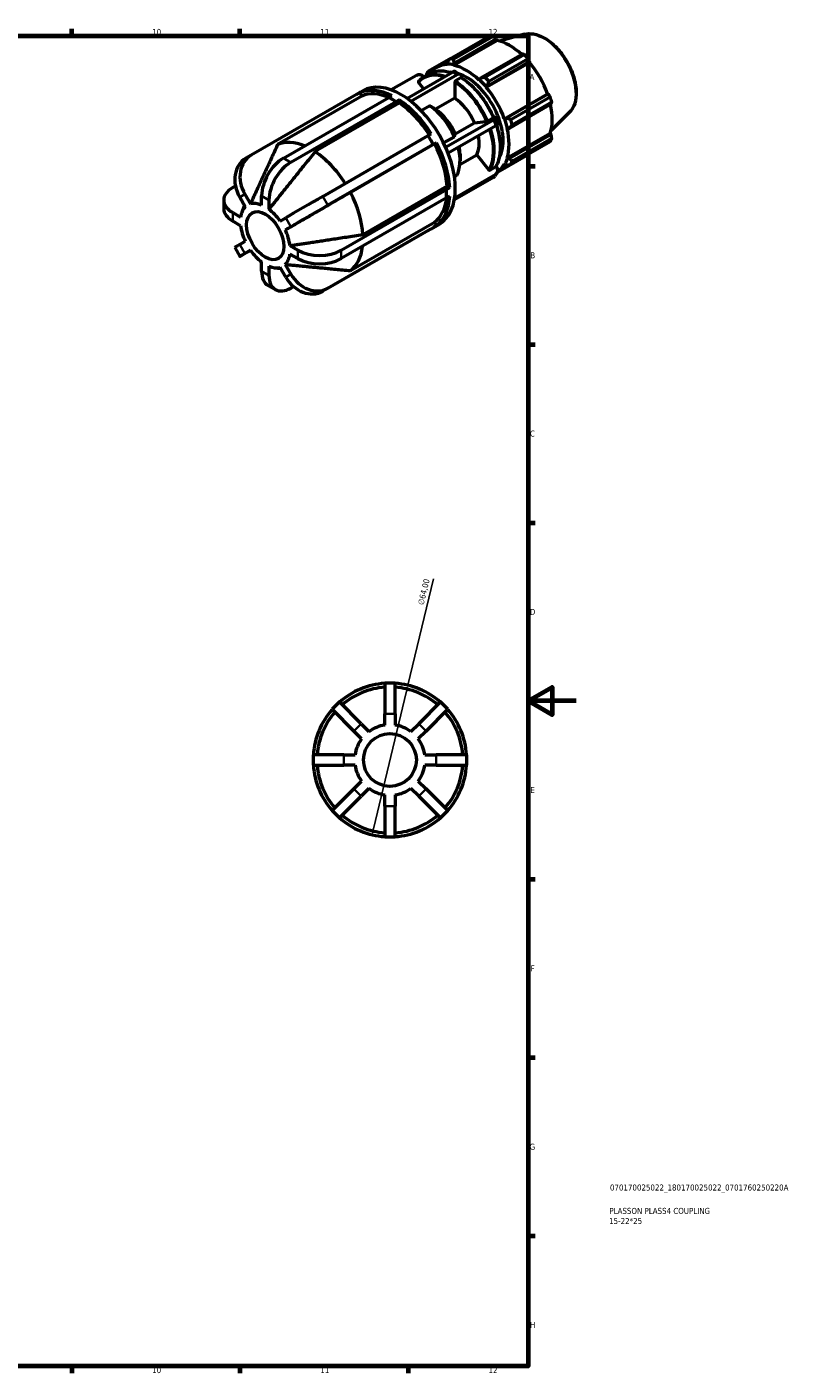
# Model space of a CAD drawing. Header units: millimetres. Extents: x -3 to 931, y 0 to 594.
# Tile 4 of 4: x 612 to 931, y 17 to 578. Entities that reach past the tile are written whole.
import ezdxf

# ---------------------------------------------------------------- set-up
doc = ezdxf.new("R2010")
doc.units = ezdxf.units.MM
for name, color, linetype, lineweight in [('Border (ISO)', 7, 'Continuous', 70), ('Dimension (ISO)', 7, 'Continuous', 25), ('Title (ISO)', 7, 'Continuous', 50), ('Visible (ISO)', 7, 'Continuous', 50), ('Visible Narrow (ISO)', 7, 'Continuous', 35)]:
    doc.layers.add(name, color=color, linetype=linetype, lineweight=lineweight)
doc.styles.add('Note Text (ISO)', font='tahoma.ttf')
doc.dimstyles.new('Default (ISO)', dxfattribs={"dimtxt": 2.5, "dimasz": 2.5, "dimexe": 3.175, "dimexo": 0, "dimgap": 0.762, "dimtad": 1, "dimrnd": 1e-08, "dimzin": 0, "dimtxsty": 'Note Text (ISO)', "dimcen": 0.09, "dimdle": 10, "dimclrd": 256, "dimclre": 256, "dimclrt": 232, "dimazin": 0, "dimtfac": 1.40208, "dimtmove": 0, "dimatfit": 3, "dimfxl": 1, "dimtolj": 1, "dimtzin": 0, "dimlwd": -1, "dimlwe": -1, "dimarcsym": 0})

# ---------------------------------------------------------------- blocks, each defined once
blk = doc.blocks.new('Borders Default Border')
at = {"layer": 'Border (ISO)'}
for p, q in [((630.75, 574), (630.75, 576.9)), ((700.83, 574), (700.83, 576.9)), ((770.92, 574), (770.92, 576.9)), ((821, 519.75), (823.9, 519.75)), ((821, 445.5), (823.9, 445.5)), ((821, 371.25), (823.9, 371.25)), ((821, 222.75), (823.9, 222.75)), ((821, 148.5), (823.9, 148.5)), ((821, 74.25), (823.9, 74.25)), ((630.75, 20), (630.75, 17.1)), ((700.83, 20), (700.83, 17.1)), ((770.92, 20), (770.92, 17.1))]:
    blk.add_line(p, q, dxfattribs=at)
at = {"layer": 'Border (ISO)', "flags": 128}
for points in [[(20, 20), (20, 574), (821, 574), (821, 20), (20, 20)], [(841, 297), (821, 297), (831, 302.77), (831, 291.23), (821, 297)]]:
    blk.add_lwpolyline(points, dxfattribs=at)
at = {"layer": 'Border (ISO)', "color": 232, "true_color": 0xca0064, "char_height": 2.5, "attachment_point": 7, "style": 'Note Text (ISO)'}
for s, insert in [('10', (664.29, 574.35)), ('11', (734.37, 574.4)), ('12', (804.46, 574.4)), ('A', (821.59, 555.62)), ('B', (821.89, 481.37)), ('C', (821.73, 407.08)), ('D', (821.73, 332.88)), ('E', (821.94, 258.63)), ('F', (822, 184.38)), ('G', (821.61, 110.08)), ('H', (821.74, 35.88)), ('10', (664.29, 17.05)), ('11', (734.37, 17.1)), ('12', (804.46, 17.1))]:
    blk.add_mtext(s, dxfattribs=dict(at, insert=insert))
blk = doc.blocks.new('Title Blocks ISO')
at = {"layer": 'Title (ISO)', "color": 232, "true_color": 0xca0064, "style": 'Note Text (ISO)'}
for tag, p in [('PART_NUMBER_001', (34.08, 73.13)), ('DESCRIPTION_002', (33.71, 59.18)), ('DESCRIPTION_001', (33.84, 63.4))]:
    blk.add_attdef(tag, p, '', height=2.5, dxfattribs=at)
blk = doc.blocks.new('*D12')
at = {"layer": 'Defpoints', "color": 0, "transparency": 16777216}
for p in [(770.89, 303.54), (755.9, 241.32)]:
    blk.add_point(p, dxfattribs=at)
at = {"layer": 'Dimension (ISO)', "transparency": 16777216}
for p, q in [((770.89, 303.54), (781.58, 347.88)), ((756.48, 243.75), (770.31, 301.11))]:
    blk.add_line(p, q, dxfattribs=at)
blk.add_arc((763.4, 272.43), 32, 70.7637, 93.8704, dxfattribs=at)
for points in [[(769.9, 301.2), (770.71, 301.01), (770.89, 303.54)], [(756.08, 243.85), (756.89, 243.65), (755.9, 241.32)]]:
    blk.add_solid(points, dxfattribs=at)
at = {"layer": 'Dimension (ISO)', "color": 232, "true_color": 0xca0064, "transparency": 16777216, "insert": (774.96, 337.39), "char_height": 2.5, "attachment_point": 1, "rotation": 76.4485, "style": 'Note Text (ISO)'}
blk.add_mtext('\\A1;∅64,00', dxfattribs=at)

msp = doc.modelspace()

# ---------------------------------------------------------------- linework, layer by layer
at = {"layer": 'Visible (ISO)'}
for p, q in [((788.318, 564.405), (804.723, 573.852)), ((789.964, 561.744), (807.95, 572.101)), ((806.39, 573.691), (789.984, 564.243)), ((790.174, 562.695), (807.591, 572.725)), ((807.591, 572.725), (807.95, 572.101)), ((819.489, 574.649), (809.062, 571.821)), ((818.614, 566.377), (801.197, 556.347)), ((802.913, 556.798), (819.319, 566.245)), ((788.26, 564.331), (779.175, 559.099)), ((782.773, 560.851), (787.815, 563.755)), ((787.222, 562.981), (787.017, 562.268)), ((787.017, 562.268), (787.105, 562.021)), ((789.907, 561.988), (790.174, 562.695)), ((789.964, 561.744), (789.907, 561.988)), ((803.502, 552.579), (821.488, 562.936)), ((804.148, 553.234), (821.566, 563.264)), ((820.986, 564.487), (804.58, 555.04)), ((821.566, 563.264), (821.488, 562.936)), ((774.421, 557.551), (763.872, 551.476)), ((770.469, 547.963), (789.523, 558.935)), ((791.432, 557.836), (772.132, 546.722)), ((777.697, 556.993), (779.906, 558.266)), ((779.394, 557.97), (779.428, 558.458)), ((779.428, 558.458), (780.725, 559.205)), ((792.988, 556.494), (790.778, 555.221)), ((790.87, 559.068), (792.779, 557.968)), ((793.341, 556.451), (793.341, 556.728)), ((800.7, 555.772), (800.643, 555.595)), ((801.197, 556.347), (800.7, 555.772)), ((749.469, 549.628), (705.571, 524.349)), ((749.505, 549.565), (749.469, 549.628)), ((749.471, 549.624), (752.04, 551.104)), ((750.863, 550.346), (749.505, 549.565)), ((750.863, 550.346), (751.665, 548.957)), ((775.396, 554.505), (777.432, 551.973)), ((790.424, 554.608), (790.424, 548.032)), ((803.502, 552.579), (803.59, 552.724)), ((803.59, 552.724), (804.148, 553.234)), ((811.053, 539.5), (829.038, 549.858)), ((829.36, 549.764), (811.943, 539.734)), ((829.038, 549.858), (829.36, 549.764)), ((751.665, 548.957), (716.592, 528.76)), ((718.964, 523.051), (762.861, 548.329)), ((765.916, 546.57), (722.019, 521.291)), ((767.274, 545.981), (732.201, 525.784)), ((764.389, 547.45), (762.861, 548.329)), ((762.913, 548.299), (764.219, 549.051)), ((765.916, 546.57), (764.389, 547.45)), ((767.274, 547.292), (765.916, 546.511)), ((765.916, 546.511), (765.916, 546.57)), ((767.274, 547.292), (767.274, 545.981)), ((779.977, 544.824), (776.446, 542.79)), ((790.424, 548.032), (782.399, 543.41)), ((813.165, 535.617), (830.583, 545.647)), ((813.723, 539.205), (830.128, 548.652)), ((830.819, 546.327), (814.413, 536.88)), ((786.601, 527.579), (806.534, 539.058)), ((798.617, 537.844), (803.543, 538.296)), ((804.204, 538.528), (806.413, 539.8)), ((806.79, 540.006), (806.56, 539.985)), ((807.398, 539.883), (808.353, 537.421)), ((811.222, 539.505), (811.053, 539.5)), ((811.943, 539.734), (811.222, 539.505)), ((838.197, 542.162), (830.517, 534.562)), ((779.309, 532.444), (780.63, 533.205)), ((807.489, 536.597), (787.612, 525.15)), ((790.592, 533.223), (798.617, 537.844)), ((812.237, 535.512), (812.419, 535.474)), ((812.237, 523.166), (830.223, 533.524)), ((812.419, 535.474), (813.165, 535.617)), ((830.583, 532.903), (813.165, 522.872)), ((830.223, 533.524), (830.583, 532.903)), ((735.411, 507.165), (779.309, 532.444)), ((781.469, 528.703), (737.571, 503.424)), ((781.988, 528.998), (746.915, 508.801)), ((780.389, 530.573), (779.309, 532.444)), ((781.469, 528.703), (780.389, 530.573)), ((782.79, 529.463), (781.432, 528.682)), ((781.432, 528.682), (781.469, 528.703)), ((782.79, 529.463), (781.988, 528.998)), ((785.742, 529.411), (790.274, 532.021)), ((830.128, 529.849), (813.723, 520.402)), ((814.413, 521.931), (830.819, 531.379)), ((705.547, 524.335), (703.387, 523.081)), ((792.533, 520.391), (799.572, 524.445)), ((792.599, 524.686), (792.599, 521.897)), ((799.572, 524.445), (804.498, 518.32)), ((808.181, 517.17), (820.986, 524.544)), ((812.419, 522.995), (812.237, 523.166)), ((813.165, 522.872), (812.419, 522.995)), ((790.268, 515.26), (791.228, 515.813)), ((790.383, 506.584), (807.489, 516.434)), ((805.158, 518.142), (807.368, 519.415)), ((808.046, 516.941), (807.092, 515.579)), ((807.744, 519.59), (807.612, 519.754)), ((808.328, 517.615), (812.995, 520.303)), ((811.053, 520.542), (811.222, 520.343)), ((811.222, 520.343), (811.943, 520.164)), ((698.996, 511.458), (697.864, 510.806)), ((752.116, 491.292), (787.188, 511.488)), ((786.964, 510.054), (788.322, 510.835)), ((787.188, 511.488), (788.322, 510.835)), ((806.534, 515.073), (790.239, 505.689)), ((694.115, 505.594), (694.115, 502.062)), ((703.093, 502.759), (700.76, 506.798)), ((702.92, 508.052), (705.253, 504.012)), ((709.913, 503.56), (709.913, 507.374)), ((712.968, 505.615), (712.968, 501.801)), ((743.119, 484.745), (787.016, 510.024)), ((787.016, 506.492), (743.119, 481.213)), ((787.016, 510.024), (786.964, 510.054)), ((787.016, 508.258), (787.016, 510.024)), ((787.016, 506.492), (787.016, 508.258)), ((788.322, 507.304), (787.016, 506.551)), ((697.864, 500.381), (701.162, 498.482)), ((701.737, 500.684), (702.797, 503.271)), ((701.162, 494.95), (697.864, 496.85)), ((717.628, 496.886), (719.96, 498.239)), ((722.12, 494.498), (719.788, 493.144)), ((737.571, 468.923), (781.469, 494.202)), ((746.915, 476.239), (781.988, 496.436)), ((779.309, 492.949), (780.389, 493.575)), ((780.373, 493.566), (783.978, 495.642)), ((780.389, 493.575), (781.469, 494.202)), ((781.432, 494.265), (782.79, 495.047)), ((781.469, 494.202), (781.432, 494.265)), ((781.988, 496.436), (782.79, 495.047)), ((700.76, 487.097), (703.093, 488.45)), ((779.309, 492.949), (735.411, 467.67)), ((698.726, 485.909), (700.886, 482.168)), ((705.253, 484.709), (702.92, 483.356)), ((721.719, 486.645), (725.017, 484.745)), ((725.017, 481.213), (721.719, 483.113)), ((709.913, 475.98), (709.913, 479.794)), ((712.968, 478.034), (712.968, 474.221)), ((715.121, 477.443), (717.933, 477.055)), ((719.96, 473.543), (717.628, 477.583)), ((719.788, 478.836), (722.12, 474.796)), ((712.576, 470.1), (715.631, 468.341)), ((722.019, 468.968), (723.173, 469.633)), ((761.236, 304.427), (761.236, 291.627)), ((765.556, 304.427), (761.236, 304.427)), ((765.556, 291.627), (765.556, 304.427)), ((742.296, 296.582), (739.241, 293.527)), ((739.241, 293.527), (748.292, 284.476)), ((751.347, 287.531), (742.296, 296.582)), ((761.236, 286.963), (761.236, 291.627)), ((765.556, 291.627), (765.556, 286.963)), ((784.496, 296.582), (775.445, 287.531)), ((778.5, 284.476), (787.551, 293.527)), ((787.551, 293.527), (784.496, 296.582)), ((751.347, 287.531), (754.645, 284.233)), ((772.147, 284.233), (775.445, 287.531)), ((751.59, 281.178), (748.292, 284.476)), ((778.5, 284.476), (775.201, 281.178)), ((731.396, 274.587), (731.396, 270.267)), ((744.196, 274.587), (731.396, 274.587)), ((731.396, 270.267), (744.196, 270.267)), ((744.196, 274.587), (748.86, 274.587)), ((748.86, 270.267), (744.196, 270.267)), ((777.931, 274.587), (782.596, 274.587)), ((782.596, 270.267), (777.931, 270.267)), ((795.396, 274.587), (782.596, 274.587)), ((782.596, 270.267), (795.396, 270.267)), ((795.396, 270.267), (795.396, 274.587)), ((748.292, 260.378), (751.59, 263.677)), ((775.201, 263.677), (778.5, 260.378)), ((748.292, 260.378), (739.241, 251.327)), ((754.645, 260.622), (751.347, 257.324)), ((761.236, 253.227), (761.236, 257.892)), ((765.556, 257.892), (765.556, 253.227)), ((775.445, 257.324), (772.147, 260.622)), ((787.551, 251.327), (778.5, 260.378)), ((742.296, 248.273), (751.347, 257.324)), ((761.236, 253.227), (761.236, 240.427)), ((765.556, 240.427), (765.556, 253.227)), ((775.445, 257.324), (784.496, 248.273)), ((739.241, 251.327), (742.296, 248.273)), ((784.496, 248.273), (787.551, 251.327)), ((761.236, 240.427), (765.556, 240.427))]:
    msp.add_line(p, q, dxfattribs=at)
msp.add_circle((763.396, 272.427), 11, dxfattribs=at)
for radius, start, end in [(32, 93.87041, 131.12959), (30.4, 94.07445, 130.92555), (32, 48.87041, 86.12959), (30.4, 49.07445, 85.92555), (32, 138.87041, 176.12959), (30.4, 139.07445, 175.92555), (30.4, 4.07445, 40.92555), (32, 3.87041, 41.12959), (14.695, 98.4524, 126.5476), (14.695, 53.4524, 81.5476), (14.695, 143.4524, 171.5476), (14.695, 8.4524, 36.5476), (32, 183.87041, 221.12959), (30.4, 184.07445, 220.92555), (14.695, 188.4524, 216.5476), (14.695, 323.4524, 351.5476), (30.4, 319.07445, 355.92555), (32, 318.87041, 356.12959), (14.695, 233.4524, 261.5476), (14.695, 278.4524, 306.5476), (32, 228.87041, 266.12959), (30.4, 229.07445, 265.92555), (30.4, 274.07445, 310.92555), (32, 273.87041, 311.12959)]:
    msp.add_arc((763.396, 272.427), radius, start, end, dxfattribs=at)
for centre, major_axis, ratio, start_param, end_param in [((812.855, 549.198), (-13.474, 23.398), 0.5780931, 5.8451561, 5.9396837), ((813.289, 549.448), (12.531, -21.76), 0.5780931, 2.0696433, 2.6635608), ((812.855, 549.198), (13.474, -23.398), 0.5780931, 1.9181653, 2.0126929), ((795.303, 539.091), (-12.531, 21.76), 0.5780931, 5.9796864, 6.5379968), ((795.303, 539.091), (-12.665, 21.994), 0.5780931, 5.8051535, 5.9796864), ((796.449, 539.75), (-13.474, 23.398), 0.5780931, 5.8451561, 5.9396837), ((795.303, 539.091), (-12.531, 21.76), 0.5780931, 5.1942882, 5.8051535), ((813.289, 549.448), (12.531, -21.76), 0.5780931, 1.2672974, 1.8781627), ((776.074, 555.495), (-2.211, 1.55), 0.7877574, 4.5481436, 5.930605), ((796.449, 539.75), (-13.474, 23.398), 0.5780931, 0.347369, 0.4418966), ((795.303, 539.091), (-10.779, 18.718), 0.5780931, 5.9059855, 5.9677567), ((789.523, 556.728), (1.347, 2.34), 0.5780931, 0, 0.7834645), ((791.432, 555.628), (1.347, 2.34), 0.5780931, 5.4958534, 7.0666498), ((795.303, 539.091), (10.779, -18.718), 0.5780931, 0.3154286, 2.5218658), ((795.303, 539.091), (12.665, -21.994), 0.5780931, 1.8781627, 2.0526956), ((796.449, 539.75), (-13.474, 23.398), 0.5780931, 5.059758, 5.1542856), ((765.746, 522.07), (-15.969, 27.731), 0.5780931, 5.5672722, 6.2175677), ((765.746, 522.07), (-15.171, 26.344), 0.5780931, 5.6300863, 6.2140065), ((768.009, 523.373), (-15.969, 27.731), 0.5780931, 3.1415927, 6.2831853), ((795.303, 539.091), (-12.531, 21.76), 0.5780931, 4.4088901, 5.0197553), ((765.746, 522.07), (15.969, -27.731), 0.5780931, 1.6402814, 2.2905768), ((765.746, 522.07), (15.171, -26.344), 0.5780931, 1.6439449, 2.2870156), ((779.023, 529.715), (9.581, -16.638), 0.5780931, 1.3813012, 2.2877576), ((789.47, 535.731), (7.872, -13.671), 0.5780931, 1.3966113, 2.2724476), ((812.855, 549.198), (13.474, -23.398), 0.5780931, 1.1327672, 1.2272947), ((813.289, 549.448), (12.531, -21.76), 0.5780931, 0.4818993, 1.0759774), ((781.444, 531.11), (7.872, -13.671), 0.5780931, 1.3966113, 2.2724476), ((804.881, 538.906), (2.517, 0.976), 0.2096643, 5.3449773, 6.9157736), ((795.303, 539.091), (12.665, -21.994), 0.5780931, 1.0927645, 1.2672974), ((796.449, 539.75), (-13.474, 23.398), 0.5780931, 4.2743598, 4.3688874), ((805.835, 536.445), (2.517, 0.976), 0.2096643, 5.3449773, 6.2831853), ((795.303, 539.091), (-12.531, 21.76), 0.5780931, 3.6234919, 4.2343571), ((730.674, 501.873), (-15.171, 26.344), 0.5780931, 5.6328906, 6.2140065), ((765.746, 522.07), (15.171, -26.344), 0.5780931, 0.8584444, 1.5016175), ((765.746, 522.07), (15.969, -27.731), 0.5780931, 0.8548832, 1.5051787), ((779.023, 529.715), (9.581, -16.638), 0.5780931, 0.3341037, 1.1270913), ((781.444, 531.11), (7.872, -13.671), 0.5780931, 0.7873319, 1.0210417), ((789.47, 535.731), (7.872, -13.671), 0.5780931, 0.3494137, 1.0210417), ((812.855, 549.198), (13.474, -23.398), 0.5780931, 0.347369, 0.4418966), ((709.811, 512.01), (-6.425, 11.071), 0.8159693, 0, 1.5680669), ((711.971, 513.264), (-6.425, 11.071), 0.8159693, 6.2804559, 7.8512522), ((718.964, 512.586), (6.388, 11.092), 0.5780931, 0.7834645, 2.3542608), ((730.674, 501.873), (15.171, -26.344), 0.5780931, 1.6439495, 2.2870156), ((795.303, 539.091), (12.665, -21.994), 0.5780931, 0.3073663, 0.4818993), ((796.449, 539.75), (13.474, -23.398), 0.5780931, 0.347369, 0.4418966), ((722.019, 510.827), (-6.388, -11.092), 0.5780931, 3.9250571, 5.4958534), ((805.835, 518.49), (2.211, -1.55), 0.7877574, 5.930605, 7.5014013), ((795.303, 539.091), (12.531, -21.76), 0.5780931, 0.040458, 0.3073663), ((706.915, 505.594), (-12.8, 0), 0.5758617, 5.4977871, 7.0685835), ((804.881, 517.128), (2.211, -1.55), 0.7877574, 5.930605, 6.2831853), ((729.011, 503.451), (11.085, 6.4), 0.0015778, 0.9544057, 2.525202), ((730.674, 501.873), (15.171, -26.344), 0.5780931, 0.8584444, 1.5016175), ((765.746, 522.07), (15.171, -26.344), 0.5780931, 0.0730463, 0.6574931), ((765.746, 522.07), (15.969, -27.731), 0.5780931, 0.0694851, 0.7197805), ((706.915, 502.062), (-12.8, 0), 0.5758617, 0, 0.7853982), ((711.44, 490.797), (-7.333, 12.735), 0.5780931, 0.149456, 0.6398096), ((711.44, 490.797), (-7.333, 12.735), 0.5780931, 5.6472431, 6.1375967), ((711.44, 490.797), (7.333, -12.735), 0.5780931, 1.7202523, 2.2106059), ((731.171, 499.71), (-11.085, -6.4), 0.0015778, 4.0959983, 5.6667946), ((711.44, 490.797), (-7.333, 12.735), 0.5780931, 0.9348542, 1.4252078), ((711.44, 490.797), (7.333, -12.735), 0.5780931, 0.9348542, 1.4252078), ((709.811, 492.309), (-11.085, -6.4), 0.0015778, 5.6667946, 6.2831853), ((711.971, 488.568), (-11.085, -6.4), 0.0015778, 5.6667946, 7.2041207), ((711.44, 490.797), (-7.333, 12.735), 0.5780931, 1.7202523, 2.2106059), ((711.44, 490.797), (7.333, -12.735), 0.5780931, 0.149456, 0.6398096), ((734.068, 489.957), (12.8, 0), 0.5758617, 3.9269908, 5.4977871), ((730.674, 501.873), (15.171, -26.344), 0.5780931, 0.0730463, 0.6547157), ((711.44, 490.797), (7.333, -12.735), 0.5780931, 5.6472431, 6.1375967), ((734.068, 486.425), (-12.8, 0), 0.5758617, 0.7853982, 2.3561945), ((718.964, 481.192), (-6.388, -11.092), 0.5780931, 5.4958534, 6.2831853), ((722.019, 479.433), (-6.388, -11.092), 0.5780931, 5.4958534, 7.0666498), ((729.011, 478.755), (6.425, -11.071), 0.8159693, 4.7096596, 6.2804559), ((731.171, 480.009), (6.425, -11.071), 0.8159693, 4.7096596, 6.2804559)]:
    msp.add_ellipse(centre, major_axis=major_axis, ratio=ratio, start_param=start_param, end_param=end_param, dxfattribs=at)
msp.add_ellipse((711.44, 490.797), major_axis=(5.489, -9.532), ratio=0.5780931, dxfattribs=at)
for points, weights in [([(807.591, 572.725), (807.005, 573.199), (806.39, 573.691)], [1.00256578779, 1.00169100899, 1]), ([(819.319, 566.245), (818.962, 566.314), (818.614, 566.377)], [1, 1.00169100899, 1.00256578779]), ([(788.318, 564.405), (787.751, 563.674), (787.222, 562.981)], [1.01610306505, 1.0114449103, 1.00598622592]), ([(790.174, 562.695), (790.073, 563.449), (789.984, 564.243)], [1.00598622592, 1.0114449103, 1.01610306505]), ([(821.566, 563.264), (821.284, 563.864), (820.986, 564.487)], [1.00256578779, 1.00169100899, 1]), ([(778.485, 557.57), (778.474, 557.502), (778.463, 557.434)], [1.01610306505, 1.01576328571, 1.01541924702]), ([(779.428, 558.458), (779.297, 558.767), (779.175, 559.099)], [1.00598622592, 1.0114449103, 1.01610306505]), ([(802.913, 556.798), (802.03, 556.563), (801.197, 556.347)], [1.01610306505, 1.0114449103, 1.00598622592]), ([(804.148, 553.234), (804.352, 554.114), (804.58, 555.04)], [1.00598622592, 1.0114449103, 1.01610306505]), ([(830.128, 548.652), (829.739, 549.221), (829.36, 549.764)], [1, 1.00169100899, 1.00256578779]), ([(782.399, 543.41), (781.307, 544.048), (779.977, 544.824)], [1, 1.00485755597, 1]), ([(830.583, 545.647), (830.701, 545.982), (830.819, 546.327)], [1.00256578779, 1.00169100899, 1]), ([(813.723, 539.205), (812.807, 539.47), (811.943, 539.734)], [1.01610306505, 1.0114449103, 1.00598622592]), ([(790.274, 532.021), (790.449, 532.681), (790.592, 533.223)], [1, 1.00485755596, 1]), ([(813.165, 535.617), (813.769, 536.231), (814.413, 536.88)], [1.00598622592, 1.0114449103, 1.01610306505]), ([(830.819, 531.379), (830.701, 532.158), (830.583, 532.903)], [1, 1.00169100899, 1.00256578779]), ([(716.592, 528.76), (708.913, 512.057), (705.253, 504.012)], [1, 1.0675625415, 1]), ([(732.201, 525.784), (719.2, 509.596), (712.968, 501.801)], [1, 1.06756254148, 1]), ([(814.413, 521.931), (813.769, 522.407), (813.165, 522.872)], [1.01610306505, 1.0114449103, 1.00598622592]), ([(820.986, 524.544), (821.001, 524.573), (821.016, 524.602)], [1, 1.00008520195, 1.00016833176]), ([(811.943, 520.164), (812.807, 520.276), (813.723, 520.402)], [1.00598622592, 1.0114449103, 1.01610306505]), ([(746.915, 508.801), (728.593, 498.226), (719.788, 493.144)], [1, 1.06756254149, 1]), ([(721.719, 486.645), (731.589, 488.138), (752.116, 491.292)], [1, 1.06756254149, 1]), ([(719.788, 478.836), (728.593, 477.969), (746.915, 476.239)], [1, 1.06756254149, 1])]:
    msp.add_rational_spline(points, weights, degree=2, dxfattribs=at)
for points, knots in [([(819.489, 574.649), (820.663, 574.967), (821.933, 575.006), (824.65, 574.559), (826.106, 574.024), (829.032, 572.417), (830.501, 571.324), (833.27, 568.712), (834.569, 567.194), (836.874, 563.89), (837.881, 562.107), (839.508, 558.445), (840.128, 556.566), (840.917, 552.884), (841.083, 551.082), (840.919, 547.728), (840.588, 546.174), (839.545, 543.803), (838.942, 542.899), (838.197, 542.162)], [5.6508865, 5.6508865, 5.6508865, 5.6508865, 5.9414672, 5.9414672, 6.2600776, 6.2600776, 6.59097, 6.59097, 6.9211718, 6.9211718, 7.2498571, 7.2498571, 7.5786217, 7.5786217, 7.9089938, 7.9089938, 8.2396148, 8.2396148, 8.4901479, 8.4901479, 8.4901479, 8.4901479]), ([(775.356, 555.018), (775.491, 555.178), (775.63, 555.334), (775.918, 555.633), (776.066, 555.777), (776.37, 556.053), (776.527, 556.185), (776.848, 556.437), (777.012, 556.557), (777.349, 556.784), (777.521, 556.892), (777.697, 556.993)], [5.29161775, 5.29161775, 5.29161775, 5.29161775, 5.33323837, 5.33323837, 5.37485899, 5.37485899, 5.41647961, 5.41647961, 5.45810023, 5.45810023, 5.49972085, 5.49972085, 5.49972085, 5.49972085]), ([(779.906, 558.266), (780.521, 558.619), (781.18, 558.896), (782.569, 559.287), (783.299, 559.401), (784.81, 559.468), (785.591, 559.421), (787.187, 559.169), (788.003, 558.964), (788.881, 558.666), (788.935, 558.647), (788.989, 558.628)], [5.49972085, 5.49972085, 5.49972085, 5.49972085, 5.64523453, 5.64523453, 5.79074821, 5.79074821, 5.93626188, 5.93626188, 6.08177556, 6.08177556, 6.09130441, 6.09130441, 6.09130441, 6.09130441]), ([(790.778, 555.221), (790.734, 555.196), (790.683, 555.155), (790.602, 555.07), (790.559, 555.011), (790.497, 554.904), (790.468, 554.837), (790.435, 554.724), (790.424, 554.659), (790.424, 554.608)], [0, 0, 0, 0, 0.018502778, 0.018502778, 0.037020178, 0.037020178, 0.055555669, 0.055555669, 0.074106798, 0.074106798, 0.074106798, 0.074106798]), ([(793.244, 556.514), (793.242, 556.515), (793.24, 556.516), (793.207, 556.536), (793.163, 556.544), (793.083, 556.536), (793.031, 556.519), (792.988, 556.494)], [-0.038253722, -0.038253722, -0.038253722, -0.038253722, -0.037020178, -0.037020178, -0.018502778, -0.018502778, 0, 0, 0, 0]), ([(793.244, 556.514), (794.313, 555.829), (795.374, 555.033), (797.444, 553.248), (798.453, 552.258), (800.387, 550.119), (801.311, 548.97), (803.044, 546.551), (803.852, 545.281), (805.326, 542.664), (805.991, 541.316), (806.573, 539.953)], [0.05594197, 0.05594197, 0.05594197, 0.05594197, 0.24298067, 0.24298067, 0.43001937, 0.43001937, 0.61705808, 0.61705808, 0.80409678, 0.80409678, 0.99113548, 0.99113548, 0.99113548, 0.99113548]), ([(775.356, 555.017), (775.347, 555.006), (775.338, 554.995), (775.305, 554.942), (775.287, 554.885), (775.279, 554.783), (775.287, 554.72), (775.324, 554.613), (775.358, 554.552), (775.396, 554.505)], [0.013282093, 0.013282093, 0.013282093, 0.013282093, 0.018502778, 0.018502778, 0.037020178, 0.037020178, 0.055555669, 0.055555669, 0.074106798, 0.074106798, 0.074106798, 0.074106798]), ([(803.543, 538.296), (803.581, 538.299), (803.636, 538.309), (803.739, 538.335), (803.806, 538.355), (803.922, 538.396), (803.99, 538.423), (804.1, 538.472), (804.16, 538.503), (804.204, 538.528)], [-0.074106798, -0.074106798, -0.074106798, -0.074106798, -0.055555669, -0.055555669, -0.037020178, -0.037020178, -0.018502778, -0.018502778, 0, 0, 0, 0]), ([(806.413, 539.8), (806.457, 539.825), (806.499, 539.854), (806.551, 539.898), (806.569, 539.92), (806.575, 539.942), (806.575, 539.948), (806.572, 539.953)], [0, 0, 0, 0, 0.018502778, 0.018502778, 0.037020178, 0.037020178, 0.044589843, 0.044589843, 0.044589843, 0.044589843]), ([(807.771, 536.77), (808.141, 535.636), (808.45, 534.504), (808.988, 532.033), (809.188, 530.7), (809.387, 528.122), (809.387, 526.876), (809.186, 524.514), (808.984, 523.397), (808.382, 521.33), (807.981, 520.379), (807.485, 519.53)], [1.13597751, 1.13597751, 1.13597751, 1.13597751, 1.29033952, 1.29033952, 1.47743278, 1.47743278, 1.66452604, 1.66452604, 1.85161929, 1.85161929, 2.03871255, 2.03871255, 2.03871255, 2.03871255]), ([(804.498, 518.32), (804.536, 518.273), (804.591, 518.223), (804.694, 518.156), (804.761, 518.125), (804.876, 518.094), (804.945, 518.088), (805.054, 518.099), (805.115, 518.117), (805.158, 518.142)], [-0.074106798, -0.074106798, -0.074106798, -0.074106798, -0.055555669, -0.055555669, -0.037020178, -0.037020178, -0.018502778, -0.018502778, 0, 0, 0, 0]), ([(807.368, 519.415), (807.412, 519.44), (807.454, 519.48), (807.482, 519.524), (807.483, 519.527), (807.485, 519.53)], [0, 0, 0, 0, 0.018502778, 0.018502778, 0.019726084, 0.019726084, 0.019726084, 0.019726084])]:
    msp.add_open_spline(points, degree=3, knots=knots, dxfattribs=at)
at = {"layer": 'Visible Narrow (ISO)'}
for p, q in [((789.523, 558.935), (791.432, 557.836)), ((806.534, 539.058), (807.489, 536.597)), ((722.019, 521.291), (718.964, 523.051)), ((807.489, 516.434), (806.534, 515.073)), ((702.92, 508.052), (700.76, 506.798)), ((712.968, 505.615), (709.913, 507.374)), ((737.571, 503.424), (735.411, 507.165)), ((697.864, 500.381), (697.864, 496.85)), ((722.12, 494.498), (719.96, 498.239)), ((700.76, 487.097), (702.92, 483.356)), ((725.017, 481.213), (725.017, 484.745)), ((743.119, 481.213), (743.119, 484.745)), ((709.913, 475.98), (712.968, 474.221)), ((719.96, 473.543), (722.12, 474.796)), ((735.411, 467.67), (737.571, 468.923)), ((765.34, 291.627), (761.452, 291.627)), ((751.194, 287.378), (748.445, 284.629)), ((778.347, 284.629), (775.598, 287.378)), ((744.196, 274.371), (744.196, 270.483)), ((782.596, 270.483), (782.596, 274.371)), ((748.445, 260.226), (751.194, 257.476)), ((775.598, 257.476), (778.347, 260.226)), ((761.452, 253.227), (765.34, 253.227))]:
    msp.add_line(p, q, dxfattribs=at)
for centre, major_axis, start_param, end_param in [((827.413, 557.582), (-9.462, 16.431), 3.2927583, 6.1320197), ((789.47, 535.731), (-11.877, 20.625), 5.7166415, 6.4901653), ((789.823, 535.935), (-12.126, 21.058), 5.6850724, 6.2831853), ((792.033, 537.208), (-12.126, 21.058), 5.6850724, 6.2831853), ((789.823, 535.935), (-12.126, 21.058), 4.5081075, 5.4441367), ((792.033, 537.208), (12.126, -21.058), 1.3665148, 2.302544), ((789.47, 535.731), (11.877, -20.625), 1.3676838, 2.301375), ((789.47, 535.731), (11.877, -20.625), 0.3204862, 1.2171541), ((789.823, 535.935), (12.126, -21.058), 0.3193173, 1.2247395), ((792.033, 537.208), (12.126, -21.058), 0.3193173, 1.2247915)]:
    msp.add_ellipse(centre, major_axis=major_axis, ratio=0.5780931, start_param=start_param, end_param=end_param, dxfattribs=at)

# ---------------------------------------------------------------- block references
msp.add_blockref('Borders Default Border', (0, 0))
msp.add_blockref('Title Blocks ISO', (821, 20)).add_auto_attribs({'PART_NUMBER_001': '070170025022_180170025022_0701760250220A', 'DESCRIPTION_001': 'PLASSON PLASS4 COUPLING', 'DESCRIPTION_002': '15-22*25'})

# ---------------------------------------------------------------- dimensions: what is measured, and where the dimension line sits
at = {"layer": 'Dimension (ISO)'}
dim = msp.add_diameter_dim_2p(p1=(755.898, 241.318), p2=(770.894, 303.536), dimstyle='Default (ISO)', override={"dimdec": 2, "dimlfac": 1, "dimtp": 0, "dimtm": 0, "dimtdec": 2, "dimatfit": 2}, dxfattribs=at)
dim.commit()
dim.dimension.update_dxf_attribs({"geometry": '*D12', "text_midpoint": (780.116, 341.798), "dimtype": 163})

doc.saveas('drawing.dxf')
